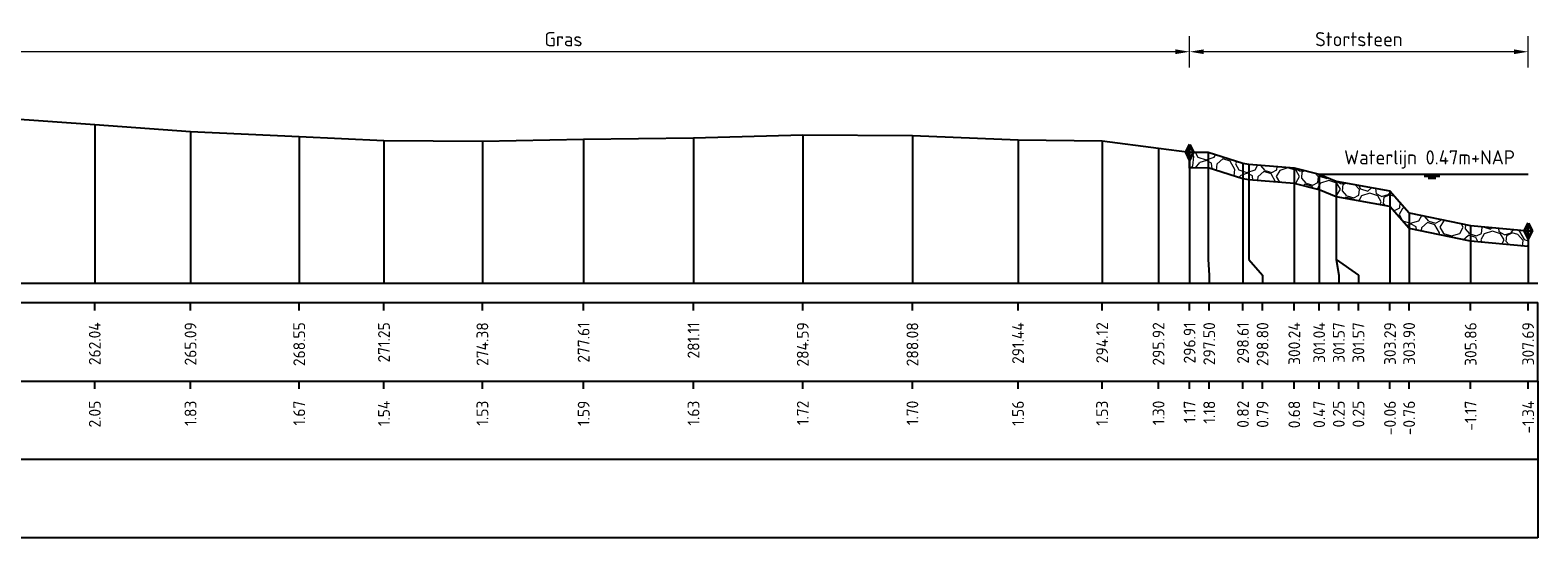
# Model space of a CAD drawing. Header units: metres. Extents: x 132725 to 140175, y 414354 to 417094.
# Tile 36 of 40: x 140110 to 140158, y 416739 to 416755. Entities that reach past the tile are written whole.
import ezdxf
from ezdxf.enums import TextEntityAlignment as Align

# ---------------------------------------------------------------- set-up
doc = ezdxf.new("R2010")
doc.units = ezdxf.units.M
doc.header["$PDMODE"] = 35
doc.header["$PDSIZE"] = 0.075
doc.layers.get('Defpoints').update_dxf_attribs({"true_color": 0x806000})
for name, color, linetype, lineweight in [('B-ME-GW-MAAIVELD-GD', 8, 'GW-MAAIVELD', 25), ('B-ME-VH-KANT ASFALT-SD', 7, 'Continuous', 25), ('B-ME-VH-VERHARDING_BESTORTING-A', 252, 'Continuous', 18), ('X-XX-AL-DETAIL1-M', 7, 'Continuous', 18), ('X-XX-AL-GEBRUIKTE XREFS-GD', 7, 'Continuous', 35), ('X-XX-AL-NAP-T18', 7, 'Continuous', 18)]:
    doc.layers.add(name, color=color, linetype=linetype, lineweight=lineweight)
for name, color, linetype in [('X-ME-AL-PROFIEL_STORTSTEEN-GD', 7, 'Continuous'), ('X-ME-AL-PROFIEL_WATERLIJN-GD', 150, 'Continuous'), ('X-ME-AL-PROFIELRASTER-S', 7, 'Continuous')]:
    doc.layers.add(name, color=color, linetype=linetype)
doc.styles.add('NLCS-ISO-ANNOTATIEF-T18', font='NLCS-ISO.ttf', dxfattribs={"height": 1.8})
doc.styles.add('NLCS-ISO-ANNOTATIVE-T18', font='NLCS-ISO.ttf', dxfattribs={"height": 1.8})
doc.linetypes.add('GW-MAAIVELD', pattern='A,12,[40,NLCS.SHX,S=1,R=0,X=0,Y=-0.5],12', length=24)
doc.dimstyles.new('NLCS-ANNOTATIEF-T18-PIJL_L2_H0', dxfattribs={"dimtxt": 2.5, "dimasz": 1.8, "dimexe": 2, "dimexo": 2, "dimgap": 0.7, "dimtad": 1, "dimzin": 0, "dimdsep": 46, "dimtxsty": 'NLCS-ISO-ANNOTATIEF-T18', "dimcen": 0, "dimdle": 2, "dimclrd": 256, "dimclre": 256, "dimclrt": 10, "dimaunit": 2, "dimadec": 0, "dimazin": 0, "dimtfac": 1, "dimtdec": 3, "dimtofl": 0, "dimtmove": 0, "dimatfit": 3, "dimfxl": 2, "dimfxlon": 1, "dimtfillclr": 256, "dimtolj": 1, "dimtzin": 0, "dimlwd": -1, "dimlwe": -1, "dimarcsym": 0})

# ---------------------------------------------------------------- blocks, each defined once
blk = doc.blocks.new('SAL-PROFIELRASTER_BALK_EIND1-D')
at = {"color": 0, "linetype": 'ByBlock', "lineweight": -2}
blk.add_line((1, -12.5), (1, -2.5), dxfattribs=at)
at = {"color": 0, "linetype": 'ByBlock', "lineweight": -2, "flags": 128}
for points in [[(0, 0), (1, 0)], [(0, -2.5), (1, -2.5)], [(0, -12.5), (1, -12.5)]]:
    blk.add_lwpolyline(points, dxfattribs=at)
blk = doc.blocks.new('SAL-PROFIELRASTER_BALK_EIND2-D')
at = {"color": 0, "linetype": 'ByBlock', "lineweight": -2}
for p, q in [((1, -2.5), (1, -12.5)), ((1, -12.5), (0, -12.5))]:
    blk.add_line(p, q, dxfattribs=at)
blk = doc.blocks.new('SAL-PROFIELRASTER_BALK_DATA-D')
at = {"color": 0, "linetype": 'ByBlock', "lineweight": -2}
blk.add_lwpolyline([(0, -3.5), (0, -2.5)], dxfattribs=at)
at = {"color": 0, "linetype": 'ByBlock', "lineweight": -2, "style": 'NLCS-ISO-ANNOTATIVE-T18'}
blk.add_attdef('GETAL', text='', height=1.5, rotation=90, dxfattribs=at).set_placement((0.75, -5), align=Align.RIGHT)
blk = doc.blocks.new('SAL-PROFIELRASTER_AANHAAL-D')
at = {"color": 9, "linetype": 'ByBlock', "lineweight": -2, "flags": 128}
blk.add_lwpolyline([(0, 1), (0, 0)], dxfattribs=at)
blk = doc.blocks.new('SAL-PROFIELRASTER_AANHAAL_STAGGER-D')
at = {"color": 9, "linetype": 'ByBlock', "lineweight": -2, "flags": 128}
for points in [[(0, 0), (0, -0.25)], [(0, -0.25), (1, -0.75)], [(1, -0.75), (1, -1)]]:
    blk.add_lwpolyline(points, dxfattribs=at)
blk = doc.blocks.new('*D168')
at = {"layer": 'Defpoints', "color": 0, "transparency": 16777216}
for p in [(140147.037, 416754.079), (140147.037, 416750.872), (140157.818, 416748.365)]:
    blk.add_point(p, dxfattribs=at)
at = {"layer": 'X-XX-AL-DETAIL1-M', "transparency": 16777216}
for p, q in [((140147.037, 416753.579), (140147.037, 416754.579)), ((140157.818, 416753.579), (140157.818, 416754.579)), ((140157.368, 416754.079), (140147.487, 416754.079))]:
    blk.add_line(p, q, dxfattribs=at)
for points in [[(140147.487, 416754.154), (140147.487, 416754.004), (140147.037, 416754.079)], [(140157.368, 416754.154), (140157.368, 416754.004), (140157.818, 416754.079)]]:
    blk.add_solid(points, dxfattribs=at)
at = {"layer": 'X-XX-AL-DETAIL1-M', "color": 10, "transparency": 16777216, "insert": (140152.427, 416754.479), "char_height": 0.45, "attachment_point": 5, "style": 'NLCS-ISO-ANNOTATIEF-T18'}
blk.add_mtext('\\A1;Stortsteen', dxfattribs=at)
blk = doc.blocks.new('*D169')
at = {"layer": 'Defpoints', "color": 0, "transparency": 16777216}
for p in [(140107.602, 416754.079), (140107.602, 416752.032), (140147.037, 416750.872)]:
    blk.add_point(p, dxfattribs=at)
at = {"layer": 'X-XX-AL-DETAIL1-M', "transparency": 16777216}
for p, q in [((140107.602, 416753.579), (140107.602, 416754.579)), ((140147.037, 416753.579), (140147.037, 416754.579)), ((140146.587, 416754.079), (140108.052, 416754.079))]:
    blk.add_line(p, q, dxfattribs=at)
for points in [[(140108.052, 416754.154), (140108.052, 416754.004), (140107.602, 416754.079)], [(140146.587, 416754.154), (140146.587, 416754.004), (140147.037, 416754.079)]]:
    blk.add_solid(points, dxfattribs=at)
at = {"layer": 'X-XX-AL-DETAIL1-M', "color": 10, "transparency": 16777216, "insert": (140127.095, 416754.479), "char_height": 0.45, "attachment_point": 5, "style": 'NLCS-ISO-ANNOTATIEF-T18'}
blk.add_mtext('\\A1;Gras', dxfattribs=at)
blk = doc.blocks.new('SVH-KANT STORTSTEEN DWP-SOD')
at = {"flags": 128}
blk.add_lwpolyline([(-0.25, 0), (0.25, 0)], dxfattribs=at)
at = {"layer": 'X-XX-AL-GEBRUIKTE XREFS-GD', "flags": 128}
for points in [[(0, 0.5), (-0.25, 0)], [(-0.25, 0), (0, -0.5)], [(0, -0.5), (0, 0.5)], [(0, 0.5), (0.25, 0)], [(0.25, 0), (0, -0.5)]]:
    blk.add_lwpolyline(points, dxfattribs=at)

msp = doc.modelspace()

# ---------------------------------------------------------------- hatches: boundary and pattern name
at = {"layer": 'B-ME-VH-VERHARDING_BESTORTING-A'}
h = msp.add_hatch(dxfattribs=at)
h.set_pattern_fill('AVH-BESTORTING_01', color=256, scale=0.1, pattern_type=2)
h.set_pattern_definition([(342.742, (140157.5003, 416749.8358), (0.5398, 0.97739), [0.27272, -1.09194]), (17.258, (140156.45755, 416750.15975), (0.539804, 0.9774), [0.27272, -1.65719]), (61.089, (140156.718, 416750.2407), (-1.30319, 0.40486), [0.22313, -0.89341]), (118.911, (140157.5892, 416749.0537), (-0.5398, -0.97741), [0.22313, -1.35591]), (162.742, (140156.718, 416750.6313), (-0.5398, -0.97739), [0.27272, -1.09194]), (197.258, (140156.45755, 416750.7122), (-0.539804, -0.9774), [0.27272, -1.65719]), (241.089, (140156.1971, 416750.6314), (1.30319, -0.40486), [0.22313, -0.89341]), (298.911, (140156.6291, 416751.4134), (0.5398, 0.97741), [0.22313, -1.35591]), (342.742, (140154.8605, 416751.2586), (-0.76339, 1.38224), [0.24341, -1.12122]), (40.852, (140153.47355, 416748.25416), (0.539802, 0.977399), [0.24469, -3.61913]), (84.587, (140155.27802, 416751.3464), (-0.223591, 2.359645), [0.29716, -3.05481]), (118.911, (140156.6091, 416751.236), (-1.30321, 0.40486), [0.29575, -1.28331]), (162.742, (140155.1631, 416751.9011), (0.76339, -1.38224), [0.24484, -1.11975]), (40.852, (140153.1252, 416748.88194), (0.539802, 0.977399), [0.24409, -3.61972]), (84.587, (140154.71664, 416751.519), (-0.5398, -0.977407), [0.29647, -3.05553]), (298.911, (140154.7166, 416751.519), (1.30321, -0.40486), [0.29753, -1.28153]), (26.669, (140152.2618, 416749.42066), (-1.842996, -0.572553), [0.18275, -4.54613]), (84.587, (140155.34767, 416752.02966), (-0.5398, -0.977407), [0.18319, -3.16878]), (131.7624, (140153.83817, 416754.97654), (-2.066604, 1.787101), [0.24466, -4.00428]), (162.742, (140152.2794, 416749.8672), (-0.5398, -0.97739), [0.19694, -1.1677]), (26.669, (140151.92783, 416749.8435), (-1.842996, -0.572553), [0.18297, -4.54591]), (84.587, (140154.8315, 416752.1708), (-0.5398, -0.977407), [0.20094, -3.15103]), (131.7624, (140153.44452, 416754.77866), (-2.066604, 1.787101), [0.20994, -4.039]), (342.742, (140154.9713, 416752.0142), (0.5398, 0.97739), [0.22313, -1.1415]), (50.2416, (140155.2072, 416750.0967), (0.5397897, 0.97739), [0.21713, -6.88472]), (95.413, (140155.34605, 416750.2636), (-0.763387, 1.38224), [0.19056, -2.17966]), (150.939, (140152.49811, 416753.62263), (-1.303193, 0.404858), [0.17556, -5.17047]), (197.258, (140155.1746, 416750.5386), (1.30319, -0.404854), [0.22316, -1.70672]), (50.2416, (140154.81352, 416750.2945), (0.5397897, 0.97739), [0.23138, -6.87047]), (95.413, (140154.8299, 416750.12175), (-0.763387, 1.38224), [0.17353, -2.19669]), (150.939, (140152.16414, 416753.19982), (-1.303193, 0.404858), [0.18788, -5.15816]), (17.258, (140154.9941, 416750.0305), (-1.30319, 0.404854), [0.22313, -1.70675])])
h.paths.add_polyline_path([(140147.037, 416750.872), (140147.629, 416750.881), (140148.736, 416750.524), (140148.925, 416750.492), (140150.371, 416750.382), (140151.163, 416750.172), (140151.7, 416749.956), (140153.419, 416749.642), (140154.028, 416748.945), (140155.988, 416748.535), (140157.818, 416748.365), (140157.818, 416747.865), (140155.988, 416748.035), (140154.028, 416748.445), (140153.419, 416749.142), (140151.7, 416749.456), (140151.163, 416749.672), (140150.371, 416749.882), (140148.925, 416749.992), (140148.736, 416750.024), (140147.629, 416750.381), (140147.037, 416750.372)])

# ---------------------------------------------------------------- linework, layer by layer
at = {"layer": 'B-ME-GW-MAAIVELD-GD', "ltscale": 0.1}
msp.add_lwpolyline([(140109.327, 416751.964), (140112.166, 416751.758), (140115.217, 416751.534), (140118.679, 416751.374), (140121.377, 416751.249), (140124.513, 416751.233), (140127.737, 416751.296), (140131.235, 416751.338), (140134.715, 416751.425), (140138.208, 416751.406), (140141.572, 416751.267), (140144.249, 416751.237), (140146.047, 416751.006), (140147.037, 416750.872), (140147.629, 416750.881), (140148.736, 416750.524), (140148.925, 416750.492), (140150.371, 416750.382), (140151.163, 416750.172), (140151.7, 416749.956), (140153.419, 416749.642), (140154.028, 416748.945), (140155.988, 416748.535), (140157.818, 416748.365)], dxfattribs=at)
at = {"layer": 'X-ME-AL-PROFIEL_STORTSTEEN-GD'}
msp.add_lwpolyline([(140147.037, 416750.872), (140147.629, 416750.881), (140148.736, 416750.524), (140148.925, 416750.492), (140150.371, 416750.382), (140151.163, 416750.172), (140151.7, 416749.956), (140153.419, 416749.642), (140154.028, 416748.945), (140155.988, 416748.535), (140157.818, 416748.365), (140157.818, 416747.865), (140155.988, 416748.035), (140154.028, 416748.445), (140153.419, 416749.142), (140151.7, 416749.456), (140151.163, 416749.672), (140150.371, 416749.882), (140148.925, 416749.992), (140148.736, 416750.024), (140147.629, 416750.381), (140147.037, 416750.372)], close=True, dxfattribs=at)
at = {"layer": 'X-ME-AL-PROFIEL_WATERLIJN-GD'}
for points in [[(140151.163, 416750.172), (140157.818, 416750.172)], [(140154.509, 416750.111), (140155.009, 416750.111)], [(140154.634, 416750.052), (140154.884, 416750.052)]]:
    msp.add_lwpolyline(points, dxfattribs=at)

# ---------------------------------------------------------------- block references
at = {"layer": 'B-ME-VH-KANT ASFALT-SD', "xscale": 0.5, "yscale": 0.5, "zscale": 0.5}
for p in [(140147.037, 416750.872), (140157.818, 416748.365)]:
    msp.add_blockref('SVH-KANT STORTSTEEN DWP-SOD', p, dxfattribs=at)
at = {"layer": 'X-ME-AL-PROFIELRASTER-S'}
for p, yscale in [((140112.166, 416746.705), 5.053), ((140115.217, 416746.705), 4.829), ((140118.679, 416746.705), 4.669), ((140121.377, 416746.705), 4.544), ((140124.513, 416746.705), 4.528), ((140127.737, 416746.705), 4.591), ((140131.235, 416746.705), 4.633), ((140134.715, 416746.705), 4.72), ((140138.208, 416746.705), 4.701000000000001), ((140141.572, 416746.705), 4.562), ((140144.249, 416746.705), 4.532), ((140146.047, 416746.705), 4.301), ((140147.037, 416746.705), 4.167), ((140147.629, 416747.705), 3.176), ((140148.736, 416746.705), 3.819), ((140148.925, 416747.705), 2.787), ((140150.371, 416746.705), 3.677), ((140151.163, 416746.705), 3.467), ((140151.163, 416746.705), 3.467), ((140151.7, 416747.705), 2.251), ((140151.7, 416747.705), 2.251)]:
    msp.add_blockref('SAL-PROFIELRASTER_AANHAAL-D', p, dxfattribs=dict(at, yscale=yscale))
for name, p, xscale, yscale, zscale in [('SAL-PROFIELRASTER_AANHAAL-D', (140153.419, 416746.705), 1.516262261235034, 2.937000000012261, 1.516262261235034), ('SAL-PROFIELRASTER_AANHAAL-D', (140154.028, 416746.705), 0.6460917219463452, 2.239999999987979, 0.6460917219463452), ('SAL-PROFIELRASTER_AANHAAL-D', (140155.988, 416746.705), 0.5278338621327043, 1.830000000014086, 0.5278338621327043), ('SAL-PROFIELRASTER_AANHAAL-D', (140157.818, 416746.705), 0.4788001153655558, 1.659999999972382, 0.4788001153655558), ('SAL-PROFIELRASTER_BALK_EIND1-D', (139850.128, 416746.705), 308, 0.25, 303.9164703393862), ('SAL-PROFIELRASTER_BALK_EIND2-D', (139850.128, 416744.205), 308, 0.25, 303.9164703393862), ('SAL-PROFIELRASTER_BALK_EIND2-D', (139850.128, 416741.705), 308, 0.25, 303.9164703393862)]:
    msp.add_blockref(name, p, dxfattribs=dict(at, xscale=xscale, yscale=yscale, zscale=zscale))
for p, xscale, zscale in [((140147.629, 416747.705), 0.03338571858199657, 0.03338571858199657), ((140148.925, 416747.705), 0.4355954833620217, 0.4355954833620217), ((140151.7, 416747.705), 0.08789959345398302, 0.08789959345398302), ((140151.7, 416747.705), 0.712899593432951, 0.712899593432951)]:
    msp.add_blockref('SAL-PROFIELRASTER_AANHAAL_STAGGER-D', p, dxfattribs=dict(at, xscale=xscale, zscale=zscale))
at = {"layer": 'X-ME-AL-PROFIELRASTER-S', "xscale": 0.25, "yscale": 0.25, "zscale": 0.25}
for p, values in [((140112.166, 416746.705), {'GETAL': '262.04'}), ((140115.217, 416746.705), {'GETAL': '265.09'}), ((140118.679, 416746.705), {'GETAL': '268.55'}), ((140121.377, 416746.705), {'GETAL': '271.25'}), ((140124.513, 416746.705), {'GETAL': '274.38'}), ((140127.737, 416746.705), {'GETAL': '277.61'}), ((140131.235, 416746.705), {'GETAL': '281.11'}), ((140134.715, 416746.705), {'GETAL': '284.59'}), ((140138.208, 416746.705), {'GETAL': '288.08'}), ((140141.572, 416746.705), {'GETAL': '291.44'}), ((140144.249, 416746.705), {'GETAL': '294.12'}), ((140146.047, 416746.705), {'GETAL': '295.92'}), ((140147.037, 416746.705), {'GETAL': '296.91'}), ((140147.662, 416746.705), {'GETAL': '297.50'}), ((140148.736, 416746.705), {'GETAL': '298.61'}), ((140149.361, 416746.705), {'GETAL': '298.80'}), ((140150.371, 416746.705), {'GETAL': '300.24'}), ((140151.163, 416746.705), {'GETAL': '301.04'}), ((140151.163, 416746.705), {'GETAL': '301.04'}), ((140151.788, 416746.705), {'GETAL': '301.57'}), ((140152.413, 416746.705), {'GETAL': '301.57'}), ((140153.419, 416746.704), {'GETAL': '303.29'}), ((140154.028, 416746.705), {'GETAL': '303.90'}), ((140155.988, 416746.705), {'GETAL': '305.86'}), ((140157.818, 416746.705), {'GETAL': '307.69'}), ((140112.166, 416744.205), {'GETAL': '2.05'}), ((140115.217, 416744.205), {'GETAL': '1.83'}), ((140118.679, 416744.205), {'GETAL': '1.67'}), ((140121.377, 416744.205), {'GETAL': '1.54'}), ((140124.513, 416744.205), {'GETAL': '1.53'}), ((140127.737, 416744.205), {'GETAL': '1.59'}), ((140131.235, 416744.205), {'GETAL': '1.63'}), ((140134.715, 416744.205), {'GETAL': '1.72'}), ((140138.208, 416744.205), {'GETAL': '1.70'}), ((140141.572, 416744.205), {'GETAL': '1.56'}), ((140144.249, 416744.205), {'GETAL': '1.53'}), ((140146.047, 416744.205), {'GETAL': '1.30'}), ((140147.037, 416744.205), {'GETAL': '1.17'}), ((140147.662, 416744.205), {'GETAL': '1.18'}), ((140148.736, 416744.205), {'GETAL': '0.82'}), ((140149.361, 416744.205), {'GETAL': '0.79'}), ((140150.371, 416744.205), {'GETAL': '0.68'}), ((140151.163, 416744.205), {'GETAL': '0.47'}), ((140151.788, 416744.205), {'GETAL': '0.25'}), ((140152.413, 416744.205), {'GETAL': '0.25'}), ((140153.419, 416744.204), {'GETAL': '-0.06'}), ((140154.028, 416744.205), {'GETAL': '-0.76'}), ((140155.988, 416744.205), {'GETAL': '-1.17'}), ((140157.818, 416744.205), {'GETAL': '-1.34'})]:
    msp.add_blockref('SAL-PROFIELRASTER_BALK_DATA-D', p, dxfattribs=at).add_auto_attribs(values)

# ---------------------------------------------------------------- texts
at = {"layer": 'X-XX-AL-NAP-T18', "color": 10, "insert": (140151.958, 416750.351), "char_height": 0.45, "width": 15.43377, "attachment_point": 7, "style": 'NLCS-ISO-ANNOTATIEF-T18'}
msp.add_mtext('Waterlijn 0.47m+NAP', dxfattribs=at)

# ---------------------------------------------------------------- dimensions: what is measured, and where the dimension line sits
at = {"layer": 'X-XX-AL-DETAIL1-M'}
for base, p1, p2, text, picture, middle in [((140107.602, 416754.079), (140147.037, 416750.872), (140107.602, 416752.032), 'Gras', '*D169', (140127.095, 416754.079)), ((140147.037, 416754.079), (140157.818, 416748.365), (140147.037, 416750.872), 'Stortsteen', '*D168', (140152.427, 416754.079))]:
    dim = msp.add_linear_dim(base=base, p1=p1, p2=p2, text=text, dimstyle='NLCS-ANNOTATIEF-T18-PIJL_L2_H0', dxfattribs=at)
    dim.commit()
    dim.dimension.update_dxf_attribs({"geometry": picture, "text_midpoint": middle, "dimtype": 160})

doc.saveas('drawing.dxf')
